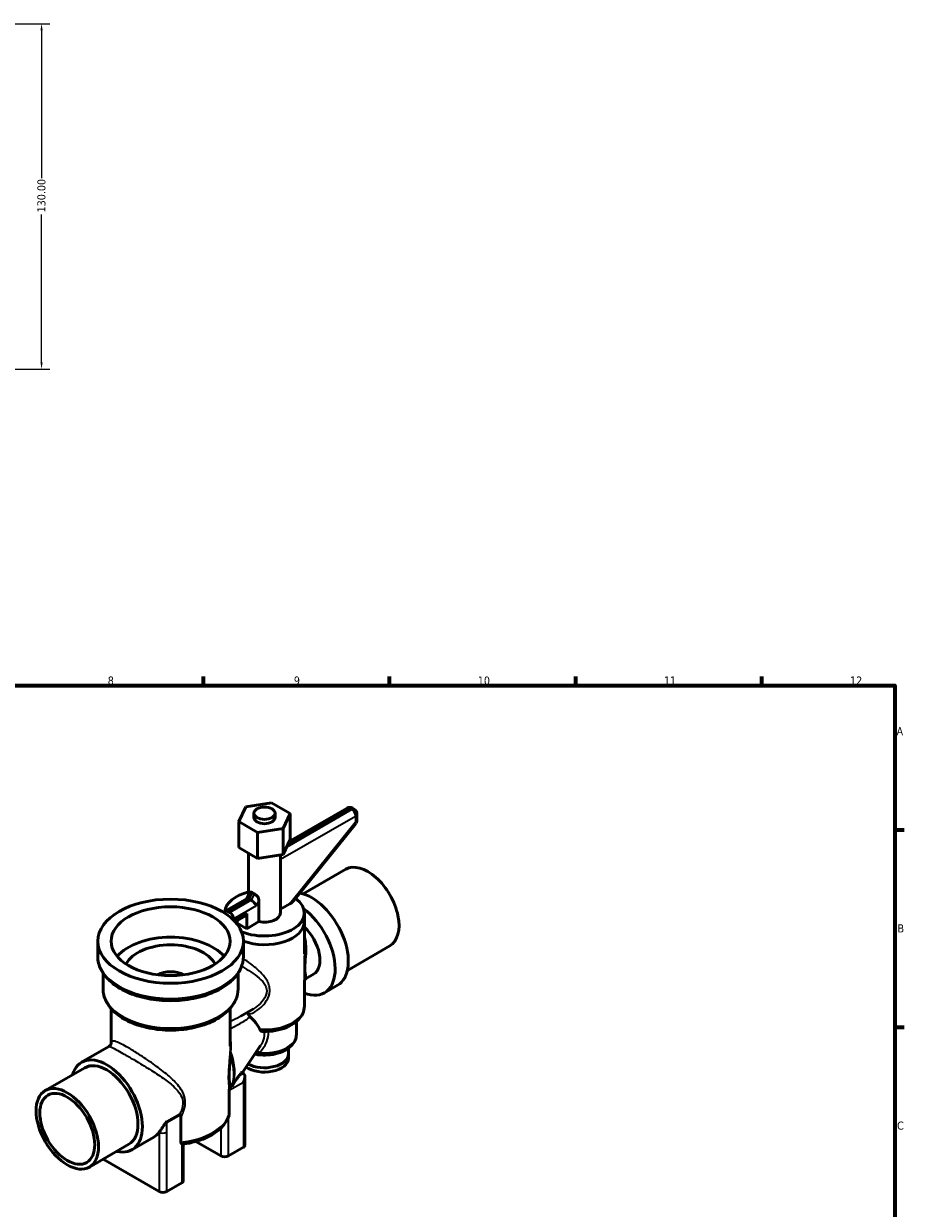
# Model space of a CAD drawing. Header units: millimetres. Extents: x 0 to 875, y -29 to 823.
# Tile 4 of 4: x 493 to 825, y 377 to 823. Entities that reach past the tile are written whole.
import ezdxf

# ---------------------------------------------------------------- set-up
doc = ezdxf.new("R2010")
doc.units = ezdxf.units.MM
for name, color, linetype, lineweight in [('Border (ANSI)', 7, 'Continuous', 70), ('Dimension (ANSI)', 7, 'Continuous', 25), ('Visible (ANSI)', 7, 'Continuous', 50), ('Visible Narrow (ANSI)', 7, 'Continuous', 35)]:
    doc.layers.add(name, color=color, linetype=linetype, lineweight=lineweight)
doc.styles.add('Note Text (ANSI)', font='tahoma.ttf')
doc.dimstyles.new('Default - mm (ANSI)', dxfattribs={"dimtxt": 3.048, "dimasz": 2.5, "dimexe": 3.175, "dimexo": 1.6002, "dimgap": 0.8, "dimtad": 0, "dimtoh": 1, "dimrnd": 1e-08, "dimzin": 4, "dimdsep": 46, "dimtxsty": 'Note Text (ANSI)', "dimcen": 0.09, "dimdle": 10, "dimclrd": 256, "dimclre": 256, "dimclrt": 256, "dimadec": 1, "dimazin": 1, "dimtfac": 1, "dimtofl": 0, "dimtmove": 0, "dimatfit": 3, "dimfxl": 1, "dimtolj": 1, "dimtzin": 4, "dimlwd": -1, "dimlwe": -1, "dimarcsym": 0})

# ---------------------------------------------------------------- blocks, each defined once
blk = doc.blocks.new('Borders Default Border')
at = {"layer": 'Border (ANSI)'}
for p, q in [((560.67, 574), (560.67, 577.45)), ((630.75, 574), (630.75, 577.45)), ((700.83, 574), (700.83, 577.45)), ((770.92, 574), (770.92, 577.45)), ((821, 519.75), (824.45, 519.75)), ((821, 445.5), (824.45, 445.5))]:
    blk.add_line(p, q, dxfattribs=at)
at = {"layer": 'Border (ANSI)', "flags": 128}
blk.add_lwpolyline([(20, 20), (20, 574), (821, 574), (821, 20), (20, 20)], dxfattribs=at)
at = {"layer": 'Border (ANSI)', "attachment_point": 7, "style": 'Note Text (ANSI)'}
for s, insert, char_height in [('8', (524.63, 574.33), 3.05), ('9', (594.7, 574.34), 3.05), ('10', (663.96, 574.34), 3.048), ('11', (734.04, 574.4), 3.048), ('12', (804.13, 574.4), 3.048), ('A', (821.63, 555.35), 3.05), ('B', (821.99, 481.1), 3.05), ('C', (821.8, 406.8), 3.05)]:
    blk.add_mtext(s, dxfattribs=dict(at, insert=insert, char_height=char_height))
blk = doc.blocks.new('*D13')
at = {"layer": 'Defpoints', "color": 0, "transparency": 16777216}
for p in [(413.28, 823.18), (381.7, 693.18), (499.7, 693.18)]:
    blk.add_point(p, dxfattribs=at)
at = {"layer": 'Dimension (ANSI)', "transparency": 16777216}
for p, q in [((414.88, 823.18), (502.88, 823.18)), ((499.7, 820.68), (499.7, 765.02)), ((499.7, 695.68), (499.7, 751.35)), ((383.3, 693.18), (502.88, 693.18))]:
    blk.add_line(p, q, dxfattribs=at)
for points in [[(499.28, 820.68), (500.12, 820.68), (499.7, 823.18)], [(499.28, 695.68), (500.12, 695.68), (499.7, 693.18)]]:
    blk.add_solid(points, dxfattribs=at)
at = {"layer": 'Dimension (ANSI)', "transparency": 16777216, "insert": (498.11, 752.15), "char_height": 3.048, "attachment_point": 1, "rotation": 90, "style": 'Note Text (ANSI)'}
blk.add_mtext('\\A1;130.00', dxfattribs=at)

msp = doc.modelspace()

# ---------------------------------------------------------------- linework, layer by layer
at = {"layer": 'Visible (ANSI)'}
for p, q in [((576.577, 528.432), (573.989, 522.855)), ((586.237, 529.926), (576.577, 528.432)), ((593.308, 525.844), (586.237, 529.926)), ((592.96, 515.297), (614.757, 527.882)), ((617.464, 527.473), (616.757, 527.882)), ((573.989, 522.855), (581.06, 518.773)), ((573.989, 513.057), (573.989, 522.855)), ((579.648, 525.983), (579.648, 524.35)), ((587.648, 525.983), (587.648, 524.35)), ((590.719, 520.267), (593.308, 525.844)), ((593.308, 525.844), (593.308, 516.046)), ((594.592, 493.016), (618.023, 522.165)), ((618.464, 523.418), (618.464, 525.741)), ((581.06, 518.773), (590.719, 520.267)), ((581.06, 508.975), (581.06, 518.773)), ((590.719, 510.469), (590.719, 520.267)), ((581.06, 508.975), (573.989, 513.057)), ((593.308, 516.046), (590.719, 510.469)), ((577.648, 510.945), (577.648, 495.082)), ((590.719, 510.469), (581.06, 508.975)), ((589.648, 510.304), (589.648, 488.424)), ((598.228, 495.625), (614.227, 504.862)), ((577.014, 493.843), (578.176, 496.112)), ((568.86, 489.135), (577.059, 493.869)), ((578.573, 493.25), (577.866, 493.659)), ((581.559, 492.964), (581.559, 485.176)), ((593.194, 491.894), (589.648, 489.847)), ((570.567, 488.628), (569.86, 489.036)), ((571.981, 486.178), (571.981, 485.786)), ((572.657, 485.076), (576.517, 487.304)), ((576.931, 488.22), (576.931, 482.504)), ((598.648, 488.424), (598.648, 485.158)), ((573.395, 484.545), (573.395, 485.502)), ((576.931, 482.504), (573.395, 484.545)), ((581.559, 485.176), (576.931, 482.504)), ((598.648, 485.158), (598.648, 473.028)), ((520.871, 472.094), (520.871, 477.809)), ((575.716, 472.094), (575.716, 477.809)), ((614.852, 466.831), (630.852, 476.068)), ((522.871, 459.846), (522.871, 465.761)), ((573.716, 459.846), (573.716, 465.761)), ((602.126, 465.401), (599.345, 463.795)), ((598.648, 462.995), (598.648, 453.314)), ((606.189, 458.365), (611.138, 461.222)), ((525.871, 439.392), (525.871, 452.445)), ((570.716, 438.305), (570.716, 452.445)), ((579.452, 452.309), (574.703, 449.568)), ((595.648, 447.532), (595.648, 442.7)), ((514.751, 432.21), (525.082, 438.175)), ((582.149, 438.502), (575.348, 428.419)), ((592.648, 437.487), (592.648, 435.352)), ((592.648, 435.352), (592.648, 433.719)), ((501.09, 421.58), (515.939, 430.153)), ((575.01, 428.436), (575.695, 428.041)), ((575.263, 428.467), (575.114, 428.382)), ((576.281, 426.746), (576.281, 401.096)), ((570.386, 412.728), (570.386, 421.709)), ((571.394, 423.375), (571.022, 423.16)), ((552.123, 411.565), (552.123, 402.184)), ((517.714, 392.785), (532.564, 401.358)), ((533.751, 399.301), (541.938, 404.028)), ((553.056, 401.455), (553.056, 387.687)), ((557.831, 402.429), (567.21, 397.014)), ((575.695, 400.28), (570.039, 397.014)), ((522.899, 395.779), (543.985, 383.605)), ((546.814, 383.605), (552.47, 386.871))]:
    msp.add_line(p, q, dxfattribs=at)
for centre, start, end in [((615.757, 526.15), 60, 120), ((616.464, 525.741), 0, 60), ((616.464, 523.418), 321.20602, 0)]:
    msp.add_arc(centre, 2, start, end, dxfattribs=at)
for centre, major_axis in [((583.648, 525.983), (-4, 0)), ((548.293, 477.809), (27.422, 0)), ((548.293, 477.809), (22.422, 0)), ((509.402, 407.182), (8.312, -14.397)), ((509.402, 407.182), (7.312, -12.665))]:
    msp.add_ellipse(centre, major_axis=major_axis, ratio=0.5773503, dxfattribs=at)
for centre, major_axis, ratio, start_param, end_param in [((583.648, 524.35), (4, 0), 0.5773503, 3.1415927, 6.2831853), ((622.539, 490.465), (-8.312, 14.397), 0.5773503, 3.1415926, 6.2831853), ((583.648, 488.424), (-15, 0), 0.5773503, 5.1239058, 6.218384), ((583.648, 504.06), (4.084, 8.372), 0.5249871, 3.0215224, 3.1883826), ((601.326, 478.218), (9.812, -16.995), 0.5773503, 0, 2.6770126), ((583.648, 488.424), (15, 0), 0.5773503, 4.1000029, 6.9654891), ((578.525, 492.406), (-1.506, 1.432), 0.2854431, 5.4137271, 6.1991253), ((579.233, 491.998), (1.506, -1.432), 0.2854431, 0.7013381, 2.2721345), ((591.78, 492.71), (3.117, 1.326), 0.4025427, 5.0063903, 5.6383046), ((569.86, 487.403), (-1, 1.732), 0.5773503, 5.4977871, 6.8678711), ((570.567, 486.995), (1, -1.732), 0.5773503, 0.7853982, 2.3561945), ((575.517, 489.036), (1, -1.732), 0.5773503, 0, 0.7853982), ((583.648, 488.424), (6, 0), 0.5773503, 4.3567662, 6.2831853), ((596.376, 475.36), (9.812, -16.995), 0.5773503, 5.662262, 8.4946003), ((583.648, 485.158), (15, 0), 0.5773503, 4.155137, 6.2831853), ((583.648, 485.158), (15, 0), 0.5773503, 4.155137, 6.2831853), ((596.376, 475.36), (5.75, -9.959), 0.5773503, 0, 2.073016), ((548.293, 466.378), (-22.422, 0), 0.5773503, 3.5988605, 5.8259175), ((548.293, 466.378), (17.422, 0), 0.5773503, 0.2831965, 2.8583961), ((548.293, 462.296), (-7, 0), 0.5773503, 3.9354155, 5.4893625), ((524.251, 415.756), (-9.5, 16.454), 0.5773503, 2.6361778, 6.7886002), ((524.251, 415.756), (-8.312, 14.397), 0.5773503, 3.1415927, 6.2831853), ((583.648, 433.719), (9, 0), 0.5773503, 3.8297336, 6.2831853), ((583.648, 435.352), (9, 0), 0.5773503, 3.956345, 6.2831853), ((583.648, 435.352), (9, 0), 0.5773503, 3.956345, 6.2831853), ((574.281, 425.591), (1.414, 2.449), 0.5773503, 4.712389, 6.1632293), ((532.438, 420.482), (9.5, -16.454), 0.5773503, 0, 0.2488722), ((568.624, 397.83), (2, 0), 0.5773503, 3.9269908, 5.4977871), ((574.281, 401.096), (2, 0), 0.5773503, 5.4977871, 6.2831853), ((545.399, 384.421), (2, 0), 0.5773503, 3.9269908, 5.4977871), ((551.056, 387.687), (2, 0), 0.5773503, 5.4977871, 6.2831853)]:
    msp.add_ellipse(centre, major_axis=major_axis, ratio=ratio, start_param=start_param, end_param=end_param, dxfattribs=at)
for points, knots in [([(578.176, 496.111), (578.212, 496.182), (578.256, 496.236), (578.389, 496.316), (578.497, 496.321), (578.758, 496.227), (578.912, 496.13), (579.067, 496.005)], [1.00460134, 1.00460134, 1.00460134, 1.00460134, 1.05395495, 1.05395495, 1.12614888, 1.12614888, 1.1983428, 1.1983428, 1.1983428, 1.1983428]), ([(579.774, 495.596), (579.957, 495.526), (580.164, 495.415), (580.564, 495.128), (580.755, 494.95), (581.133, 494.502), (581.305, 494.197), (581.518, 493.571), (581.559, 493.251), (581.559, 492.964)], [0.37185056, 0.37185056, 0.37185056, 0.37185056, 0.44404449, 0.44404449, 0.51623841, 0.51623841, 0.62156914, 0.62156914, 0.72689987, 0.72689987, 0.72689987, 0.72689987]), ([(520.871, 472.094), (520.871, 470.396), (521.292, 468.705), (522.919, 465.447), (524.171, 463.896), (527.44, 461.028), (529.518, 459.738), (534.242, 457.616), (536.896, 456.792), (542.481, 455.692), (545.408, 455.414), (551.254, 455.419), (554.172, 455.701), (559.728, 456.804), (562.366, 457.625), (567.109, 459.757), (569.212, 461.069), (572.619, 464.092), (573.937, 465.801), (575.384, 469.079), (575.716, 470.585), (575.716, 472.094)], [3.9269908, 3.9269908, 3.9269908, 3.9269908, 4.2077372, 4.2077372, 4.5089954, 4.5089954, 4.8365967, 4.8365967, 5.1689701, 5.1689701, 5.4993905, 5.4993905, 5.8288624, 5.8288624, 6.1592953, 6.1592953, 6.4916697, 6.4916697, 6.8190358, 6.8190358, 7.0685835, 7.0685835, 7.0685835, 7.0685835]), ([(599.345, 463.795), (599.195, 463.708), (599.05, 463.586), (598.833, 463.332), (598.762, 463.204), (598.676, 463.008), (598.659, 462.939), (598.65, 462.897), (598.649, 462.893), (598.648, 462.89)], [2.75141376, 2.75141376, 2.75141376, 2.75141376, 2.82842393, 2.82842393, 2.9054341, 2.9054341, 2.98244427, 2.98244427, 2.9906457, 2.9906457, 2.9906457, 2.9906457]), ([(522.871, 459.846), (522.871, 458.271), (523.258, 456.702), (524.754, 453.679), (525.906, 452.239), (528.92, 449.57), (530.841, 448.368), (535.214, 446.387), (537.674, 445.617), (542.85, 444.587), (545.564, 444.324), (550.984, 444.323), (553.689, 444.581), (558.844, 445.599), (561.293, 446.36), (565.701, 448.339), (567.659, 449.56), (570.83, 452.376), (572.06, 453.971), (573.407, 457.034), (573.716, 458.438), (573.716, 459.846)], [3.9269908, 3.9269908, 3.9269908, 3.9269908, 4.2051927, 4.2051927, 4.5046456, 4.5046456, 4.8324942, 4.8324942, 5.165873, 5.165873, 5.4971748, 5.4971748, 5.8274355, 5.8274355, 6.1587238, 6.1587238, 6.4920888, 6.4920888, 6.8198781, 6.8198781, 7.0685835, 7.0685835, 7.0685835, 7.0685835]), ([(577.448, 451.153), (577.448, 451.146), (577.448, 451.139), (577.446, 451.025), (577.46, 450.889), (577.521, 450.59), (577.559, 450.442), (577.611, 450.278)], [-0.13902108, -0.13902108, -0.13902108, -0.13902108, -0.13400641, -0.13400641, -0.05819265, -0.05819265, 0, 0, 0, 0]), ([(598.648, 453.314), (598.648, 452.374), (598.434, 451.439), (597.611, 449.633), (596.976, 448.778), (595.291, 447.151), (594.192, 446.411), (591.722, 445.197), (590.35, 444.724), (587.448, 444.058), (585.919, 443.866), (583.839, 443.804), (583.297, 443.805), (582.757, 443.825)], [5.4977871, 5.4977871, 5.4977871, 5.4977871, 5.7548707, 5.7548707, 6.0366223, 6.0366223, 6.3633868, 6.3633868, 6.6901513, 6.6901513, 7.0169158, 7.0169158, 7.1316096, 7.1316096, 7.1316096, 7.1316096]), ([(577.611, 450.278), (577.65, 450.156), (577.701, 450.035), (577.885, 449.694), (578.047, 449.485), (578.243, 449.304)], [0.27204477, 0.27204477, 0.27204477, 0.27204477, 0.31512325, 0.31512325, 0.39594617, 0.39594617, 0.39594617, 0.39594617]), ([(578.243, 449.304), (578.78, 448.805), (579.285, 448.295), (580.572, 446.856), (581.343, 445.807), (581.873, 444.715)], [2.32285957, 2.32285957, 2.32285957, 2.32285957, 2.53546369, 2.53546369, 2.92871632, 2.92871632, 2.92871632, 2.92871632]), ([(595.648, 442.7), (595.648, 441.941), (595.482, 441.185), (594.847, 439.729), (594.356, 439.04), (593.051, 437.718), (592.191, 437.114), (590.195, 436.084), (589.04, 435.675), (586.604, 435.111), (585.325, 434.956), (582.763, 434.905), (581.482, 435.006), (580.161, 435.248), (580.07, 435.266), (579.978, 435.284)], [5.4977871, 5.4977871, 5.4977871, 5.4977871, 5.7443637, 5.7443637, 6.0156488, 6.0156488, 6.3392012, 6.3392012, 6.6875311, 6.6875311, 7.0335536, 7.0335536, 7.3768285, 7.3768285, 7.4024679, 7.4024679, 7.4024679, 7.4024679]), ([(582.757, 443.825), (582.657, 443.829), (582.558, 443.864), (582.355, 444), (582.254, 444.104), (582.056, 444.37), (581.962, 444.532), (581.873, 444.715)], [1.15206361, 1.15206361, 1.15206361, 1.15206361, 1.2189224, 1.2189224, 1.28968761, 1.28968761, 1.3602179, 1.3602179, 1.3602179, 1.3602179]), ([(525.082, 438.175), (525.208, 438.247), (525.335, 438.345), (525.549, 438.567), (525.637, 438.69), (525.761, 438.919), (525.8, 439.024), (525.849, 439.193), (525.859, 439.259), (525.87, 439.352), (525.871, 439.38), (525.871, 439.392)], [15.94994647, 15.94994647, 15.94994647, 15.94994647, 16.03667823, 16.03667823, 16.12341, 16.12341, 16.21014176, 16.21014176, 16.29687352, 16.29687352, 16.38360528, 16.38360528, 16.38360528, 16.38360528]), ([(575.263, 428.467), (575.271, 428.472), (575.28, 428.472), (575.323, 428.451), (575.373, 428.393), (575.519, 428.243), (575.574, 428.188), (575.702, 428.064), (575.773, 427.998), (575.854, 427.925)], [0.48523114, 0.48523114, 0.48523114, 0.48523114, 0.5159073, 0.5159073, 0.6066149, 0.6066149, 0.64762131, 0.64762131, 0.68615067, 0.68615067, 0.68615067, 0.68615067]), ([(571.834, 423.82), (571.787, 423.744), (571.735, 423.672), (571.591, 423.512), (571.496, 423.434), (571.394, 423.375)], [0.758378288, 0.758378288, 0.758378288, 0.758378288, 0.794918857, 0.794918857, 0.848864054, 0.848864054, 0.848864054, 0.848864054]), ([(571.834, 423.82), (572.354, 424.671), (572.89, 425.493), (573.55, 426.449), (573.774, 426.763), (573.991, 427.057)], [0.94513264, 0.94513264, 0.94513264, 0.94513264, 1.26544076, 1.26544076, 1.41890941, 1.41890941, 1.41890941, 1.41890941]), ([(571.022, 423.16), (571.011, 423.154), (571.001, 423.148), (570.847, 423.053), (570.729, 422.941), (570.571, 422.716), (570.516, 422.607), (570.454, 422.42), (570.437, 422.353), (570.409, 422.205), (570.401, 422.126), (570.396, 422.049)], [0, 0, 0, 0, 0.00430152, 0.00430152, 0.06629138, 0.06629138, 0.11302293, 0.11302293, 0.13793702, 0.13793702, 0.16694231, 0.16694231, 0.16694231, 0.16694231]), ([(551.73, 412.715), (551.731, 412.715), (551.732, 412.714), (551.787, 412.647), (551.855, 412.568), (551.936, 412.477)], [-0.151487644, -0.151487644, -0.151487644, -0.151487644, -0.150796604, -0.150796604, -0.089804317, -0.089804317, -0.089804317, -0.089804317]), ([(552.123, 411.565), (552.123, 411.902), (552.087, 412.171), (551.995, 412.393), (551.969, 412.44), (551.936, 412.477)], [0, 0, 0, 0, 0.12395491, 0.12395491, 0.16026412, 0.16026412, 0.16026412, 0.16026412]), ([(570.314, 412.295), (569.959, 411.136), (569.374, 410.033), (567.84, 408.003), (566.891, 407.073), (564.701, 405.402), (563.461, 404.659), (560.752, 403.376), (559.284, 402.835), (556.191, 401.97), (554.567, 401.646), (552.904, 401.436)], [5.673144, 5.673144, 5.673144, 5.673144, 5.9091987, 5.9091987, 6.1452533, 6.1452533, 6.381308, 6.381308, 6.6173627, 6.6173627, 6.8534174, 6.8534174, 6.8534174, 6.8534174]), ([(543.985, 405.886), (544.213, 406.197), (544.497, 406.593), (545.1, 407.476), (545.416, 407.962), (545.92, 408.711), (546.145, 409.047), (546.383, 409.331)], [1.38559207, 1.38559207, 1.38559207, 1.38559207, 1.57489919, 1.57489919, 1.76420631, 1.76420631, 1.87406297, 1.87406297, 1.87406297, 1.87406297]), ([(546.383, 409.331), (546.556, 409.539), (546.718, 409.732), (546.856, 409.899), (546.857, 409.901), (546.859, 409.903)], [0.880163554, 0.880163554, 0.880163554, 0.880163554, 0.944776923, 0.944776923, 0.945409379, 0.945409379, 0.945409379, 0.945409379]), ([(552.47, 401.552), (552.378, 401.6), (552.296, 401.671), (552.17, 401.86), (552.123, 402.021), (552.123, 402.184)], [2.22542444, 2.22542444, 2.22542444, 2.22542444, 2.27540065, 2.27540065, 2.33530792, 2.33530792, 2.33530792, 2.33530792]), ([(552.47, 401.552), (552.519, 401.527), (552.568, 401.505), (552.727, 401.445), (552.827, 401.426), (552.904, 401.436)], [-1.064704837, -1.064704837, -1.064704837, -1.064704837, -1.042464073, -1.042464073, -0.991007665, -0.991007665, -0.991007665, -0.991007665])]:
    msp.add_open_spline(points, degree=3, knots=knots, dxfattribs=at)
msp.add_rational_spline([(573.991, 427.057), (574.517, 427.767), (575.01, 428.436)], [1.00161943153, 1.00123494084, 1], degree=2, dxfattribs=at)
for points in [[(575.109, 428.378), (575.111, 428.379), (575.112, 428.38), (575.114, 428.381)], [(570.386, 421.709), (570.386, 421.814), (570.39, 421.928), (570.396, 422.049)], [(570.386, 412.728), (570.386, 412.602), (570.358, 412.444), (570.314, 412.295)]]:
    msp.add_open_spline(points, degree=3, dxfattribs=at)
at = {"layer": 'Visible Narrow (ANSI)'}
for p, q in [((616.464, 527.374), (592.014, 513.258)), ((592.531, 514.373), (615.757, 527.783)), ((615.757, 527.783), (616.464, 527.374)), ((589.648, 508.626), (617.879, 524.925)), ((617.879, 522.602), (593.194, 491.894)), ((617.879, 524.925), (617.879, 522.602)), ((577.866, 493.659), (579.067, 496.005)), ((579.774, 495.596), (578.573, 493.25)), ((569.86, 489.036), (577.866, 493.659)), ((578.573, 493.25), (570.567, 488.628)), ((571.981, 486.178), (580.647, 491.182)), ((580.647, 491.182), (581.559, 492.964)), ((576.931, 488.22), (572.248, 485.516)), ((570.386, 421.709), (575.695, 424.775)), ((575.695, 428.041), (573.991, 427.057)), ((575.695, 424.775), (575.695, 400.28)), ((546.814, 409.52), (551.936, 412.477)), ((551.73, 412.715), (546.859, 409.903)), ((570.039, 397.014), (570.039, 411.518)), ((543.985, 405.886), (543.985, 383.605)), ((546.814, 405.886), (546.814, 409.52)), ((546.814, 383.605), (546.814, 405.886)), ((567.21, 407.449), (567.21, 397.014)), ((552.47, 401.552), (552.47, 386.871))]:
    msp.add_line(p, q, dxfattribs=at)
for centre, major_axis, ratio, start_param, end_param in [((615.757, 526.15), (-1, 1.732), 0.5773503, 5.4977871, 6.2831853), ((615.757, 526.15), (1, 1.732), 0.5773503, 0, 0.7853982), ((616.464, 525.741), (1, 1.732), 0.5773503, 0, 0.7853982), ((616.464, 525.741), (1, -1.732), 0.5773503, 0.7853982, 2.3561945), ((616.464, 525.741), (2, 0), 0.5773503, 5.4977871, 6.2831853), ((616.464, 523.418), (2, 0), 0.5773503, 5.4977871, 6.2831853), ((616.464, 523.418), (1.559, -1.253), 0.2113249, 0, 0.6319143), ((548.293, 472.094), (27.422, 0), 0.5773503, 3.1415927, 6.2831853), ((548.293, 459.846), (25.423, 0), 0.5773503, 3.1415927, 6.2831853), ((583.648, 453.314), (15, 0), 0.5773503, 4.5937207, 6.2831853), ((583.648, 442.7), (12, 0), 0.5773503, 4.5434275, 6.2831853), ((572.466, 433.874), (-1.994, 0.156), 0.0413328, 5.4370956, 6.1663702), ((572.66, 436.491), (-1.996, 0.123), 0.375507, 0.0596298, 0.5960817), ((559.144, 435.901), (-9.434, 16.34), 0.5773503, 3.6132876, 4.4063488), ((558.638, 435.609), (9.5, -16.454), 0.5773503, 0.4661867, 1.1584311), ((581.294, 434.732), (-1.206, 1.595), 0.5101489, 5.0726603, 5.7016108), ((548.293, 414.939), (22.422, 0), 0.5773503, 4.8840405, 6.1115338), ((545.399, 406.702), (-2, 0), 0.5773503, 0.7853982, 2.3561945), ((545.399, 410.336), (-2, 0), 0.5773503, 2.0847773, 2.3561945), ((548.228, 408.703), (-1, 1.732), 0.5773503, 0.5321738, 0.7853982)]:
    msp.add_ellipse(centre, major_axis=major_axis, ratio=ratio, start_param=start_param, end_param=end_param, dxfattribs=at)
for points, knots in [([(599.345, 463.794), (599.387, 463.819), (599.413, 463.86), (599.482, 464.15), (599.326, 464.642), (599.143, 466.051), (599.096, 466.611), (599.081, 467.746), (599.093, 468.263), (599.184, 470.173), (599.331, 471.707), (599.453, 474.414), (599.46, 475.605), (599.272, 478.063), (599.047, 479.324), (598.648, 480.459)], [2.7514138, 2.7514138, 2.7514138, 2.7514138, 2.883246, 2.883246, 3.4059616, 3.4059616, 3.6515399, 3.6515399, 3.8223985, 3.8223985, 4.2471952, 4.2471952, 4.5818513, 4.5818513, 4.9610887, 4.9610887, 4.9610887, 4.9610887]), ([(598.648, 473.028), (598.648, 471.445), (598.573, 469.832), (598.522, 467.72), (598.515, 467.122), (598.524, 465.78), (598.552, 465.093), (598.615, 463.891), (598.646, 463.39), (598.646, 462.992)], [-4.2276019, -4.2276019, -4.2276019, -4.2276019, -3.8223985, -3.8223985, -3.6515399, -3.6515399, -3.4059616, -3.4059616, -3.1364646, -3.1364646, -3.1364646, -3.1364646]), ([(575.064, 468.426), (575.214, 468.335), (575.364, 468.244), (576.526, 467.531), (577.552, 466.884), (579.633, 465.481), (580.682, 464.722), (582.593, 463.065), (583.447, 462.159), (584.268, 460.54), (584.449, 459.905), (584.487, 458.803), (584.432, 458.352), (584.035, 456.855), (583.417, 455.836), (581.955, 454.136), (581.144, 453.423), (580.003, 452.642), (579.73, 452.47), (579.452, 452.309)], [9.4830441, 9.4830441, 9.4830441, 9.4830441, 9.5443872, 9.5443872, 9.9573928, 9.9573928, 10.4204973, 10.4204973, 10.9157611, 10.9157611, 11.2018139, 11.2018139, 11.3929819, 11.3929819, 11.8405034, 11.8405034, 12.2364766, 12.2364766, 12.3574163, 12.3574163, 12.3574163, 12.3574163]), ([(577.611, 450.278), (577.798, 450.321), (577.985, 450.371), (579.379, 450.796), (580.554, 451.443), (582.46, 452.959), (583.236, 453.755), (584.627, 455.669), (585.211, 456.824), (585.585, 458.553), (585.637, 459.079), (585.601, 460.375), (585.43, 461.133), (584.654, 463.088), (583.845, 464.206), (582.017, 466.242), (581.007, 467.173), (578.982, 468.866), (577.976, 469.635), (576.539, 470.664), (576.107, 470.964), (575.681, 471.251)], [-12.8136207, -12.8136207, -12.8136207, -12.8136207, -12.7366408, -12.7366408, -12.2364766, -12.2364766, -11.8405034, -11.8405034, -11.3929819, -11.3929819, -11.2018139, -11.2018139, -10.9157611, -10.9157611, -10.4204973, -10.4204973, -9.9573928, -9.9573928, -9.5443872, -9.5443872, -9.3666871, -9.3666871, -9.3666871, -9.3666871]), ([(570.717, 448.703), (570.763, 449.127), (570.789, 449.62), (570.821, 450.878), (570.823, 451.679), (570.801, 452.543)], [6.07375656, 6.07375656, 6.07375656, 6.07375656, 6.347028, 6.347028, 6.68474517, 6.68474517, 6.68474517, 6.68474517]), ([(574.703, 449.568), (574.572, 449.492), (574.441, 449.417), (574.309, 449.343), (573.147, 448.689), (571.948, 448.086), (570.716, 447.536)], [1.58832116, 1.58832116, 1.58832116, 1.58832116, 1.66593676, 1.66593676, 1.66593676, 2.34966621, 2.34966621, 2.34966621, 2.34966621]), ([(570.716, 444.981), (571.851, 445.466), (572.952, 446.003), (574.018, 446.588), (575.368, 447.329), (576.662, 448.146), (578.002, 449.124), (578.123, 449.213), (578.243, 449.304)], [-2.3238494, -2.3238494, -2.3238494, -2.3238494, -1.6659368, -1.6659368, -1.6659368, -0.8329684, -0.8329684, -0.7497244, -0.7497244, -0.7497244, -0.7497244]), ([(570.982, 436.171), (571.117, 437.665), (571.136, 439.148), (571.028, 440.603), (570.967, 441.434), (570.864, 442.252), (570.716, 443.049)], [-10.64578792, -10.64578792, -10.64578792, -10.64578792, -10.12550982, -10.12550982, -10.12550982, -9.8283546, -9.8283546, -9.8283546, -9.8283546]), ([(581.63, 435.87), (582.625, 436.764), (583.488, 437.891), (584.668, 440.269), (585.027, 441.499), (585.117, 443.104), (585.111, 443.479), (585.079, 443.851)], [15.94684, 15.94684, 15.94684, 15.94684, 16.45429, 16.45429, 16.9047692, 16.9047692, 17.0425454, 17.0425454, 17.0425454, 17.0425454]), ([(583.355, 443.811), (583.412, 443.593), (583.455, 443.372), (583.526, 442.813), (583.536, 442.472), (583.441, 441.098), (583.068, 440.036), (582.384, 438.863), (582.27, 438.681), (582.149, 438.502)], [-17.15758558, -17.15758558, -17.15758558, -17.15758558, -17.05629532, -17.05629532, -16.90476919, -16.90476919, -16.45428999, -16.45428999, -16.370605, -16.370605, -16.370605, -16.370605]), ([(525.083, 438.175), (525.213, 438.251), (525.519, 438.163), (526.608, 437.659), (527.398, 437.235), (529.189, 436.232), (530.056, 435.738), (531.024, 435.179), (532.198, 434.501), (533.521, 433.729), (536.681, 431.859), (538.552, 430.736), (542.148, 428.492), (543.879, 427.373), (546.895, 425.244), (548.212, 424.238), (550.095, 422.507), (550.758, 421.815), (551.961, 420.224), (552.465, 419.305), (553, 417.214), (552.963, 416.024), (552.488, 414.361), (552.304, 413.882), (551.975, 413.177), (551.857, 412.945), (551.73, 412.715)], [-15.9499465, -15.9499465, -15.9499465, -15.9499465, -15.3074261, -15.3074261, -14.6606015, -14.6606015, -14.206613, -14.206613, -14.206613, -13.6558425, -13.6558425, -12.9514826, -12.9514826, -12.2681767, -12.2681767, -11.6724561, -11.6724561, -11.2980947, -11.2980947, -10.8655431, -10.8655431, -10.3956609, -10.3956609, -10.2045617, -10.2045617, -10.1096726, -10.1096726, -10.1096726, -10.1096726]), ([(552.123, 411.565), (552.473, 412.158), (552.785, 412.771), (553.253, 413.91), (553.428, 414.43), (553.881, 416.244), (553.916, 417.556), (553.407, 419.895), (552.926, 420.936), (551.777, 422.751), (551.143, 423.545), (549.337, 425.533), (548.068, 426.689), (545.15, 429.122), (543.467, 430.39), (539.947, 432.895), (538.103, 434.129), (534.958, 436.132), (533.63, 436.94), (532.438, 437.629), (531.456, 438.196), (530.567, 438.681), (528.704, 439.621), (527.858, 439.974), (526.608, 440.302), (526.224, 440.261), (525.919, 439.881), (525.871, 439.675), (525.871, 439.394)], [9.9689676, 9.9689676, 9.9689676, 9.9689676, 10.2045617, 10.2045617, 10.3956609, 10.3956609, 10.8655431, 10.8655431, 11.2980947, 11.2980947, 11.6724561, 11.6724561, 12.2681767, 12.2681767, 12.9514826, 12.9514826, 13.6558425, 13.6558425, 14.206613, 14.206613, 14.206613, 14.6606015, 14.6606015, 15.3074261, 15.3074261, 15.9877286, 15.9877286, 16.3836053, 16.3836053, 16.3836053, 16.3836053]), ([(570.486, 434.039), (570.479, 433.943), (570.472, 433.847), (570.374, 432.547), (570.269, 431.343), (570.13, 429.437), (570.085, 428.717), (570.056, 428.025), (570.029, 427.368), (570.016, 426.737), (570.031, 425.204), (570.087, 424.373), (570.233, 423.042), (570.317, 422.51), (570.396, 422.049)], [9.1771512, 9.1771512, 9.1771512, 9.1771512, 9.2067533, 9.2067533, 9.5790526, 9.5790526, 9.8117396, 9.8117396, 9.8117396, 10.0330305, 10.0330305, 10.3870958, 10.3870958, 10.6964214, 10.6964214, 10.6964214, 10.6964214]), ([(570.664, 436.569), (570.642, 436.194), (570.615, 435.797), (570.554, 434.947), (570.52, 434.492), (570.486, 434.039)], [-0.26727695, -0.26727695, -0.26727695, -0.26727695, -0.14028033, -0.14028033, 0, 0, 0, 0]), ([(571.022, 423.16), (570.916, 423.536), (570.811, 423.979), (570.626, 425.122), (570.557, 425.857), (570.539, 427.238), (570.554, 427.813), (570.589, 428.417), (570.624, 429.053), (570.681, 429.72), (570.858, 431.497), (570.993, 432.629), (571.129, 433.858), (571.139, 433.949), (571.149, 434.039)], [-10.6922053, -10.6922053, -10.6922053, -10.6922053, -10.3870958, -10.3870958, -10.0330305, -10.0330305, -9.8117396, -9.8117396, -9.8117396, -9.5790526, -9.5790526, -9.2067533, -9.2067533, -9.1771512, -9.1771512, -9.1771512, -9.1771512]), ([(571.149, 434.039), (571.123, 434.427), (571.096, 434.812), (571.04, 435.527), (571.011, 435.86), (570.982, 436.171)], [0, 0, 0, 0, 0.14028033, 0.14028033, 0.26727695, 0.26727695, 0.26727695, 0.26727695])]:
    msp.add_open_spline(points, degree=3, knots=knots, dxfattribs=at)
for points in [[(570.716, 438.306), (570.716, 437.728), (570.698, 437.148), (570.664, 436.569)], [(580.14, 435.524), (580.649, 435.561), (581.147, 435.677), (581.63, 435.87)]]:
    msp.add_open_spline(points, degree=3, dxfattribs=at)

# ---------------------------------------------------------------- block references
msp.add_blockref('Borders Default Border', (0, 0))

# ---------------------------------------------------------------- dimensions: what is measured, and where the dimension line sits
at = {"layer": 'Dimension (ANSI)'}
dim = msp.add_linear_dim(base=(499.701, 693.185), p1=(413.278, 823.185), p2=(381.701, 693.185), angle=90, dimstyle='Default - mm (ANSI)', override={"dimgap": 0.8, "dimtoh": 0, "dimdec": 2, "dimtol": 0, "dimlim": 0, "dimtp": 0, "dimtm": 0, "dimtdec": 2, "dimatfit": 1}, dxfattribs=at)
dim.commit()
dim.dimension.update_dxf_attribs({"geometry": '*D13', "text_midpoint": (499.701, 758.185), "dimtype": 160})

doc.saveas('drawing.dxf')
